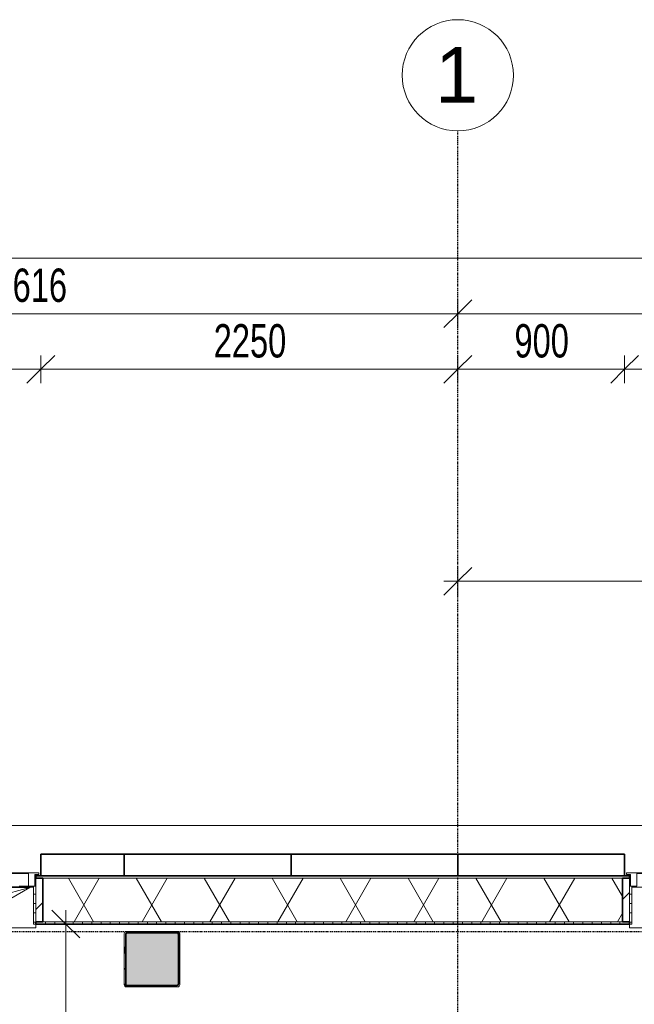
# Model space of a CAD drawing. Header units: millimetres. Extents: x -80560 to 110805, y -11020 to 52719.
# Tile 90 of 182: x 37931 to 41247, y 47406 to 52719. Entities that reach past the tile are written whole.
import ezdxf

# ---------------------------------------------------------------- set-up
doc = ezdxf.new("R2010")
doc.units = ezdxf.units.MM
doc.linetypes.add('CENTER2', pattern=[20, 8, -4, 4, -4])
doc.linetypes.add('DASHED2-1', pattern=[3, 2, -1])
for name, color, linetype, lineweight in [('A-ANNO-DIMS', 211, 'Continuous', 9), ('A-ANNO-DIMS-100', 211, 'Continuous', 9), ('A-FLOR-OVHD', 1, 'DASHED2-1', 18), ('A-GENM', 13, 'Continuous', 18), ('A-GLAZ', 151, 'Continuous', 18), ('A-GLAZ-SILL', 1, 'Continuous', 18), ('A-WALL', 113, 'Continuous', 35), ('A-WALL-PATT', 111, 'Continuous', 35), ('S-COLS', 52, 'Continuous', 18), ('S-GRID', 1, 'Continuous', 9), ('S-GRID-IDEN', 1, 'Continuous', 9)]:
    doc.layers.add(name, color=color, linetype=linetype, lineweight=lineweight)
doc.styles.add('Arial_5', font='arial.ttf', dxfattribs={"height": 300})
doc.styles.add('Arial_6', font='arial.ttf', dxfattribs={"width": 0.7, "height": 180})
doc.dimstyles.new('n3o_1_8', dxfattribs={"dimscale": 304.8, "dimtxt": 183.646692, "dimasz": 0.492126, "dimexe": 0.246063, "dimexo": 0.0625, "dimgap": 0.032808, "dimtad": 1, "dimdec": 0, "dimdsep": 46, "dimtxsty": 'Arial_6', "dimblk1": 'OBLIQUE', "dimblk2": 'OBLIQUE', "dimsah": 1, "dimcen": 0.09, "dimdle": 0.246063, "dimazin": 0, "dimtfac": 1, "dimtdec": 4, "dimtix": 1, "dimtmove": 0, "dimatfit": 3, "dimfxl": 0.246063, "dimfxlon": 1, "dimtvp": 1, "dimtolj": 1, "dimtzin": 0, "dimarcsym": 2})
doc.dimstyles.new('n3o_1_8_3', dxfattribs={"dimscale": 304.8, "dimtxt": 183.646692, "dimasz": 0.492126, "dimexe": 0.246063, "dimexo": 0.0625, "dimgap": 0.032808, "dimtad": 1, "dimdec": 0, "dimdsep": 46, "dimtxsty": 'Arial_6', "dimblk1": 'OBLIQUE', "dimblk2": 'OBLIQUE', "dimsah": 1, "dimcen": 0.09, "dimdle": 0.246063, "dimazin": 0, "dimtfac": 1, "dimtdec": 4, "dimtix": 1, "dimtmove": 0, "dimatfit": 3, "dimfxl": 0.246063, "dimfxlon": 1, "dimtvp": 1, "dimtolj": 1, "dimtzin": 0, "dimarcsym": 2})
doc.dimstyles.new('n3o_1_8_4', dxfattribs={"dimscale": 304.8, "dimtxt": 183.646692, "dimasz": 0.492126, "dimexe": 0.246063, "dimexo": 0.0625, "dimgap": 0.032808, "dimtad": 1, "dimdec": 0, "dimdsep": 46, "dimtxsty": 'Arial_6', "dimblk1": 'OBLIQUE', "dimblk2": 'OBLIQUE', "dimsah": 1, "dimcen": 0.09, "dimdle": 0.246063, "dimazin": 0, "dimtfac": 1, "dimtdec": 4, "dimtix": 1, "dimtmove": 0, "dimatfit": 3, "dimfxl": 0.246063, "dimfxlon": 1, "dimtvp": 1, "dimtolj": 1, "dimtzin": 0, "dimarcsym": 2})
pattern_1 = [(45, (0, 0), (-141.42136, 141.42136), [])]
pattern_2 = [(0, (0, 0), (0, 50), [])]

# ---------------------------------------------------------------- blocks, each defined once
blk = doc.blocks.new('NLRS_28_SCO_UN_staalkolom koker betongevuld_gen_CGA - kolom A-1172176-DO_02 tweede verdieping')
at = {"layer": 'S-COLS', "lineweight": 5}
h = blk.add_hatch(dxfattribs=at)
h.set_pattern_fill('FP_141', color=256, style=0, pattern_type=2)
h.set_pattern_definition([(45, (-13750, -47650), (-99.99975, 99.99975), []), (45, (-13665, -47650), (-99.99975, 99.99975), []), (45, (-13660, -47650), (-99.99975, 99.99975), []), (45, (-13655, -47650), (-99.99975, 99.99975), []), (45, (-13650, -47650), (-99.99975, 99.99975), []), (45, (-13645, -47650), (-99.99975, 99.99975), []), (45, (-13640, -47650), (-99.99975, 99.99975), []), (45, (-13635, -47650), (-99.99975, 99.99975), [])])
h.paths.add_polyline_path([(138, -150), (146.5, -146.5), (150, -138), (150, 138), (146.5, 146.5), (138, 150), (-138, 150), (-146.5, 146.5), (-150, 138), (-150, -138), (-146.5, -146.5), (-138, -150)], flags=0)
h.paths.add_polyline_path([(134, -142), (-134, -142), (-139.7, -139.7), (-142, -134), (-142, 134), (-139.7, 139.7), (-134, 142), (134, 142), (139.7, 139.7), (142, 134), (142, -134), (139.7, -139.7)], flags=0)
at = {"layer": 'S-COLS', "lineweight": 9}
blk.add_hatch(color=256, dxfattribs=at).paths.add_polyline_path([(134, -142), (139.7, -139.7), (142, -134), (142, 134), (139.7, 139.7), (134, 142), (-134, 142), (-139.7, 139.7), (-142, 134), (-142, -134), (-139.7, -139.7), (-134, -142)], flags=0)
at = {"layer": 'S-COLS'}
for p, q in [((-150, 138), (-150, -138)), ((-142, -134), (-142, 134)), ((138, 150), (-138, 150)), ((-134, 142), (134, 142)), ((142, 134), (142, -134)), ((150, -138), (150, 138)), ((-138, -150), (138, -150)), ((134, -142), (-134, -142))]:
    blk.add_line(p, q, dxfattribs=at)
at = {"layer": 'S-COLS', "lineweight": 35}
for p, q in [((-142, 134), (-142, -134)), ((134, 142), (-134, 142)), ((142, -134), (142, 134)), ((-134, -142), (134, -142))]:
    blk.add_line(p, q, dxfattribs=at)
at = {"layer": 'S-COLS'}
for centre, radius, start, end in [((-138, 138), 12, 90, 180), ((-134, 134), 8, 90, 180), ((134, 134), 8, 0, 90), ((138, 138), 12, 0, 90), ((-138, -138), 12, 180, 270), ((-134, -134), 8, 180, 270), ((134, -134), 8, 270, 0), ((138, -138), 12, 270, 360)]:
    blk.add_arc(centre, radius, start, end, dxfattribs=at)
at = {"layer": 'S-COLS', "lineweight": 35}
for centre, start, end in [((-134, 134), 90, 180), ((134, 134), 360, 90), ((-134, -134), 180, 270), ((134, -134), 270, 360)]:
    blk.add_arc(centre, 8, start, end, dxfattribs=at)
blk = doc.blocks.new('19112_SW_LeonardoCollege_R2020_rvt-1-DO_02 tweede verdieping')
at = {"color": 9, "lineweight": 9}
blk.add_blockref('NLRS_28_SCO_UN_staalkolom koker betongevuld_gen_CGA - kolom A-1172176-DO_02 tweede verdieping', (13750, 47650), dxfattribs=at)
blk = doc.blocks.new('Basic Wall _ 41_WA_n3o_cladding_vertikaal_random_100mm_oorspronkelijk - ___-31301030-DO_02 tweede verdieping')
at = {"layer": 'A-WALL', "lineweight": 18}
for p, q in [((10629, 48371), (59321, 48371)), ((13150, 48101), (13118, 48101)), ((13123, 48099), (13118, 48099)), ((16332, 48101), (16300, 48101)), ((16332, 48099), (16327, 48099))]:
    blk.add_line(p, q, dxfattribs=at)
blk = doc.blocks.new('NLRS_41_GM_WPB_spouwlat-SH_generiek_ISR - 235x38-V71-DO_02 tweede verdieping')
at = {"layer": 'A-GENM'}
h = blk.add_hatch(dxfattribs=at)
h.set_pattern_fill('FP_68', color=256, style=0, pattern_type=2)
h.set_pattern_definition(pattern_1)
h.paths.add_polyline_path([(13161, 47852), (13161, 48087), (13123, 48087), (13123, 47852)], flags=0)
for p, q in [((13161, 48087), (13123, 48087)), ((13123, 48087), (13123, 47852)), ((13161, 47852), (13161, 48087)), ((13123, 47852), (13161, 47852))]:
    blk.add_line(p, q, dxfattribs=at)
blk = doc.blocks.new('41_dagkanten_SH_generiek_ISR - 12x204_5-33889691-DO_02 tweede verdieping')
at = {"layer": 'A-GENM'}
h = blk.add_hatch(dxfattribs=at)
h.set_pattern_fill('FP_69', color=256, style=0, pattern_type=2)
h.set_pattern_definition(pattern_2)
h.paths.add_polyline_path([(13111, 47839.5), (13123, 47839.5), (13123, 48044), (13111, 48044), (13111, 47914.3)], flags=0)
for p, q in [((13111, 48044), (13111, 47839.5)), ((13123, 48044), (13118, 48044)), ((13123, 47839.5), (13123, 48044)), ((13111, 47839.5), (13123, 47839.5))]:
    blk.add_line(p, q, dxfattribs=at)
blk = doc.blocks.new('NLRS_41_GM_WPB_spouwlat-SH_generiek_ISR - 235x38-V76-DO_02 tweede verdieping')
at = {"layer": 'A-GENM'}
h = blk.add_hatch(dxfattribs=at)
h.set_pattern_fill('FP_68', color=256, style=0, pattern_type=2)
h.set_pattern_definition(pattern_1)
h.paths.add_polyline_path([(16327, 47852), (16327, 48087), (16289, 48087), (16289, 47852)], flags=0)
for p, q in [((16327, 48087), (16289, 48087)), ((16289, 48087), (16289, 47852)), ((16327, 47852), (16327, 48087)), ((16289, 47852), (16327, 47852))]:
    blk.add_line(p, q, dxfattribs=at)
blk = doc.blocks.new('41_dagkanten_SH_generiek_ISR - 12x204_5-V79-DO_02 tweede verdieping')
at = {"layer": 'A-GENM'}
h = blk.add_hatch(dxfattribs=at)
h.set_pattern_fill('FP_69', color=256, style=0, pattern_type=2)
h.set_pattern_definition(pattern_2)
h.paths.add_polyline_path([(16327, 47839.5), (16339, 47839.5), (16339, 48044), (16327, 48044), (16327, 47914.3)], flags=0)
for p, q in [((16332, 48044), (16327, 48044)), ((16327, 48044), (16327, 47839.5)), ((16339, 47839.5), (16339, 48044)), ((16327, 47839.5), (16339, 47839.5))]:
    blk.add_line(p, q, dxfattribs=at)
blk = doc.blocks.new('merk 1800 draaikiep - std-31313693-DO_02 tweede verdieping')
at = {"layer": 'A-GLAZ'}
for p, q in [((-812, 0), (-890, 0)), ((-890, 0), (-890, -10)), ((-812, -4), (-812, 0)), ((-39, 0), (-39, -4)), ((39, 0), (-39, 0)), ((39, -4), (39, 0)), ((890, 0), (812, 0)), ((812, 0), (812, -4)), ((890, -10), (890, 0)), ((-890, -10), (-868, -10)), ((-868, -10), (-868, -72)), ((-834, -72), (-834, -4)), ((-834, -4), (-812, -4)), ((-39, -4), (-17, -4)), ((-17, -4), (-17, -72)), ((17, -72), (17, -4)), ((17, -4), (39, -4)), ((812, -4), (834, -4)), ((834, -4), (834, -72)), ((868, -72), (868, -10)), ((868, -10), (890, -10)), ((-868, -72), (-834, -72)), ((-17, -72), (17, -72)), ((834, -72), (868, -72))]:
    blk.add_line(p, q, dxfattribs=at)
at = {"layer": 'A-GLAZ-SILL'}
for p, q in [((-39, 0), (-812, 0)), ((812, 0), (39, 0)), ((-39, -4), (-812, -4)), ((812, -4), (39, -4)), ((67, -72), (17, -72)), ((834, -72), (784, -72))]:
    blk.add_line(p, q, dxfattribs=at)
blk = doc.blocks.new('merk 900 draaikiep - std-30819372-DO_02 tweede verdieping')
at = {"layer": 'A-GLAZ'}
for p, q in [((-362, 0), (-440, 0)), ((-440, 0), (-440, -10)), ((-362, -4), (-362, 0)), ((440, 0), (362, 0)), ((362, 0), (362, -4)), ((440, -10), (440, 0)), ((-440, -10), (-418, -10)), ((-418, -10), (-418, -72)), ((-384, -72), (-384, -4)), ((-384, -4), (-362, -4)), ((362, -4), (384, -4)), ((384, -4), (384, -72)), ((418, -72), (418, -10)), ((418, -10), (440, -10)), ((-418, -72), (-384, -72)), ((384, -72), (418, -72))]:
    blk.add_line(p, q, dxfattribs=at)
at = {"layer": 'A-GLAZ-SILL'}
for p, q in [((362, 0), (-362, 0)), ((362, -4), (-362, -4)), ((-334, -72), (-384, -72)), ((384, -72), (334, -72))]:
    blk.add_line(p, q, dxfattribs=at)
blk = doc.blocks.new('31_n3o_RT72_raam binnensponning_771017_v3 - Type 1-33563407-DO_02 tweede verdieping')
at = {"layer": 'A-GENM'}
for p, q in [((-372, -72), (-390, -72)), ((-390, -72), (-390, -76)), ((-390, -76), (-372.03, -76)), ((-372.03, -76), (-372, -72)), ((-372, -72), (-372.03, -76)), ((-372.03, -76), (372.03, -76)), ((372, -72), (-372, -72)), ((372.03, -76), (372, -72)), ((390, -72), (372, -72)), ((372, -72), (372.03, -76)), ((372.03, -76), (390, -76)), ((390, -76), (390, -72))]:
    blk.add_line(p, q, dxfattribs=at)
blk = doc.blocks.new('Mobility Plan Swing v2 - Mobility Plan Swing v2-33563420-DO_02 tweede verdieping')
at = {"layer": 'A-GENM'}
for p, q in [((-390, 0), (0, 225.2)), ((0, 225.2), (390, 0)), ((-390, 0), (337.7, 195)), ((390, 0), (337.7, 195))]:
    blk.add_line(p, q, dxfattribs=at)
blk = doc.blocks.new('NLRS_42_GM_ISR_vensterbank_kunststeen-SH_generiek_ISR - 220x20-V480-DO_02 tweede verdieping')
at = {"layer": 'A-GENM'}
for p, q in [((-861, 0), (11, 0)), ((840, 0), (861, 0)), ((-873, -220), (-873, -199.5)), ((873, -199.5), (873, -220)), ((873, -220), (-873, -220))]:
    blk.add_line(p, q, dxfattribs=at)
blk = doc.blocks.new('NLRS_42_GM_ISR_vensterbank_kunststeen-SH_generiek_ISR - 220x20-33891754-DO_02 tweede verdieping')
at = {"layer": 'A-GENM'}
for p, q in [((-411, 0), (-390, 0)), ((390, 0), (411, 0)), ((-423, -220), (-423, -199.5)), ((423, -199.5), (423, -220)), ((423, -220), (-423, -220))]:
    blk.add_line(p, q, dxfattribs=at)
blk = doc.blocks.new('Grid - r_3_0mm-316018-DO_02 tweede verdieping')
at = {"layer": 'S-GRID-IDEN'}
blk.add_circle((0, 0), 3, dxfattribs=at)
blk = doc.blocks.new('DIMBLOCK31-DO_02 tweede verdieping')
at = {"layer": 'A-ANNO-DIMS-100'}
for p, q in [((37144.8, 50832.7), (37219.8, 50907.7)), ((37144.8, 50757.7), (37144.8, 50907.7)), ((38044.8, 50832.7), (38119.8, 50907.7)), ((38044.8, 50757.7), (38044.8, 50907.7)), ((37144.8, 50832.7), (37069.8, 50757.7)), ((37144.8, 50832.7), (38044.8, 50832.7)), ((37144.8, 50832.7), (37144.8, 50757.7)), ((38044.8, 50832.7), (37969.8, 50757.7)), ((38044.8, 50832.7), (38044.8, 50757.7))]:
    blk.add_line(p, q, dxfattribs=at)
at = {"layer": 'A-ANNO-DIMS-100', "color": 0, "insert": (37450.7, 51076.4), "char_height": 180, "width": 345.821, "attachment_point": 1, "line_spacing_factor": 0.941778, "style": 'Arial_6'}
blk.add_mtext('900', dxfattribs=at)
blk = doc.blocks.new('_Oblique')
at = {"color": 0, "linetype": 'ByBlock', "lineweight": -2}
blk.add_line((-0.5, -0.5), (0.5, 0.5), dxfattribs=at)
blk = doc.blocks.new('DIMBLOCK32-DO_02 tweede verdieping')
at = {"layer": 'A-ANNO-DIMS-100'}
for p, q in [((38044.8, 50832.7), (38119.8, 50907.7)), ((38044.8, 50757.7), (38044.8, 50907.7)), ((40294.8, 50832.7), (40369.8, 50907.7)), ((40294.8, 50757.7), (40294.8, 50907.7)), ((38044.8, 50832.7), (37969.8, 50757.7)), ((38044.8, 50832.7), (40294.8, 50832.7)), ((38044.8, 50832.7), (38044.8, 50757.7)), ((40294.8, 50832.7), (40219.8, 50757.7)), ((40294.8, 50832.7), (40294.8, 50757.7))]:
    blk.add_line(p, q, dxfattribs=at)
at = {"layer": 'A-ANNO-DIMS-100', "color": 0, "insert": (38977.7, 51076.4), "char_height": 180, "width": 461.094, "attachment_point": 1, "line_spacing_factor": 0.941778, "style": 'Arial_6'}
blk.add_mtext('2250', dxfattribs=at)
blk = doc.blocks.new('DIMBLOCK33-DO_02 tweede verdieping')
at = {"layer": 'A-ANNO-DIMS-100'}
for p, q in [((40294.8, 50832.7), (40369.8, 50907.7)), ((40294.8, 50757.7), (40294.8, 50907.7)), ((41194.8, 50832.7), (41269.8, 50907.7)), ((41194.8, 50757.7), (41194.8, 50907.7)), ((40294.8, 50832.7), (40219.8, 50757.7)), ((40294.8, 50832.7), (41194.8, 50832.7)), ((40294.8, 50832.7), (40294.8, 50757.7)), ((41194.8, 50832.7), (41119.8, 50757.7)), ((41194.8, 50832.7), (41194.8, 50757.7))]:
    blk.add_line(p, q, dxfattribs=at)
at = {"layer": 'A-ANNO-DIMS-100', "color": 0, "insert": (40600.7, 51076.4), "char_height": 180, "width": 345.821, "attachment_point": 1, "line_spacing_factor": 0.941778, "style": 'Arial_6'}
blk.add_mtext('900', dxfattribs=at)
blk = doc.blocks.new('DIMBLOCK34-DO_02 tweede verdieping')
at = {"layer": 'A-ANNO-DIMS-100'}
for p, q in [((41194.8, 50832.7), (41269.8, 50907.7)), ((41194.8, 50757.7), (41194.8, 50907.7)), ((42994.8, 50832.7), (43069.8, 50907.7)), ((42994.8, 50757.7), (42994.8, 50907.7)), ((41194.8, 50832.7), (41119.8, 50757.7)), ((41194.8, 50832.7), (42994.8, 50832.7)), ((41194.8, 50832.7), (41194.8, 50757.7)), ((42994.8, 50832.7), (42919.8, 50757.7)), ((42994.8, 50832.7), (42994.8, 50757.7))]:
    blk.add_line(p, q, dxfattribs=at)
at = {"layer": 'A-ANNO-DIMS-100', "color": 0, "insert": (41902.7, 51076.4), "char_height": 180, "width": 461.094, "attachment_point": 1, "line_spacing_factor": 0.941778, "style": 'Arial_6'}
blk.add_mtext('1800', dxfattribs=at)
blk = doc.blocks.new('DIMBLOCK137-DO_02 tweede verdieping')
at = {"layer": 'A-ANNO-DIMS-100'}
for p, q in [((35678.8, 51132.7), (35753.8, 51207.7)), ((35678.8, 51057.7), (35678.8, 51207.7)), ((40294.8, 51132.7), (40369.8, 51207.7)), ((40294.8, 51207.7), (40294.8, 51057.7)), ((40294.8, 51132.7), (40294.8, 51207.7)), ((35678.8, 51132.7), (35603.8, 51057.7)), ((35678.8, 51132.7), (40294.8, 51132.7)), ((35678.8, 51132.7), (35678.8, 51057.7)), ((40294.8, 51132.7), (40219.8, 51057.7))]:
    blk.add_line(p, q, dxfattribs=at)
at = {"layer": 'A-ANNO-DIMS-100', "color": 0, "insert": (37794.7, 51376.4), "char_height": 180, "width": 461.094, "attachment_point": 1, "line_spacing_factor": 0.941778, "style": 'Arial_6'}
blk.add_mtext('4616', dxfattribs=at)
blk = doc.blocks.new('DIMBLOCK138-DO_02 tweede verdieping')
at = {"layer": 'A-ANNO-DIMS-100'}
for p, q in [((40294.8, 51132.7), (40369.8, 51207.7)), ((40294.8, 51207.7), (40294.8, 51057.7)), ((40294.8, 51132.7), (40294.8, 51207.7)), ((45694.8, 51132.7), (45769.8, 51207.7)), ((45694.8, 51207.7), (45694.8, 51057.7)), ((45694.8, 51132.7), (45694.8, 51207.7)), ((40294.8, 51132.7), (40219.8, 51057.7)), ((40294.8, 51132.7), (45694.8, 51132.7)), ((45694.8, 51132.7), (45619.8, 51057.7))]:
    blk.add_line(p, q, dxfattribs=at)
at = {"layer": 'A-ANNO-DIMS-100', "color": 0, "insert": (42802.7, 51376.4), "char_height": 180, "width": 461.094, "attachment_point": 1, "line_spacing_factor": 0.941778, "style": 'Arial_6'}
blk.add_mtext('5400', dxfattribs=at)
blk = doc.blocks.new('DIMBLOCK175-DO_02 tweede verdieping')
at = {"layer": 'A-ANNO-DIMS-100'}
for p, q in [((35523.8, 51432.7), (35598.8, 51507.7)), ((35523.8, 51357.7), (35523.8, 51507.7)), ((84215.8, 51432.7), (84290.8, 51507.7)), ((84215.8, 51357.7), (84215.8, 51507.7)), ((35448.8, 51432.7), (84290.8, 51432.7)), ((35523.8, 51432.7), (35448.8, 51357.7)), ((35523.8, 51432.7), (35523.8, 51357.7)), ((84215.8, 51432.7), (84140.8, 51357.7)), ((84215.8, 51432.7), (84215.8, 51357.7))]:
    blk.add_line(p, q, dxfattribs=at)
at = {"layer": 'A-ANNO-DIMS-100', "color": 0, "insert": (59629.7, 51676.4), "char_height": 180, "width": 576.368, "attachment_point": 1, "line_spacing_factor": 0.941778, "style": 'Arial_6'}
blk.add_mtext('48692', dxfattribs=at)
blk = doc.blocks.new('DIMBLOCK323-DO_02 tweede verdieping')
at = {"layer": 'A-ANNO-DIMS-100'}
for p, q in [((38179.5, 47839.5), (38104.5, 47914.5)), ((38179.5, 39750), (38179.5, 47914.5)), ((38104.5, 47839.5), (38254.5, 47839.5)), ((38179.5, 47839.5), (38104.5, 47839.5)), ((38179.5, 47839.5), (38254.5, 47764.5)), ((38179.5, 39750), (38104.5, 39825)), ((38104.5, 39750), (38254.5, 39750)), ((38179.5, 39750), (38104.5, 39750)), ((38179.5, 39750), (38254.5, 39675))]:
    blk.add_line(p, q, dxfattribs=at)
at = {"layer": 'A-ANNO-DIMS-100', "color": 0, "insert": (37935.8, 43602.6), "char_height": 180, "width": 461.094, "attachment_point": 1, "rotation": 90, "line_spacing_factor": 0.941778, "style": 'Arial_6'}
blk.add_mtext('8090', dxfattribs=at)
blk = doc.blocks.new('DIMBLOCK640-DO_02 tweede verdieping')
at = {"layer": 'A-ANNO-DIMS-100'}
for p, q in [((40294.8, 49688.8), (40369.8, 49763.8)), ((40294.8, 49763.8), (40294.8, 49613.8)), ((40294.8, 49688.8), (40294.8, 49763.8)), ((43994.8, 49688.8), (44069.8, 49763.8)), ((43994.8, 49613.8), (43994.8, 49763.8)), ((40219.8, 49688.8), (43994.8, 49688.8)), ((40294.8, 49688.8), (40219.8, 49613.8)), ((43994.8, 49688.8), (43919.8, 49613.8)), ((43994.8, 49688.8), (43994.8, 49613.8))]:
    blk.add_line(p, q, dxfattribs=at)
at = {"layer": 'A-ANNO-DIMS-100', "color": 0, "insert": (41952.7, 49932.5), "char_height": 180, "width": 461.094, "attachment_point": 1, "line_spacing_factor": 0.941778, "style": 'Arial_6'}
blk.add_mtext('3700', dxfattribs=at)

msp = doc.modelspace()

# ---------------------------------------------------------------- hatches: boundary and pattern name
at = {"layer": 'A-WALL-PATT', "lineweight": 18}
h = msp.add_hatch(dxfattribs=at)
h.set_pattern_fill('FP_66', color=256, style=0, pattern_type=2)
h.set_pattern_definition([(180, (59869.82, 48099), (1e-13, -50), [])])
h.paths.add_polyline_path([(83943.8, 48087), (83943.8, 48099), (83017.8, 48099), (83017.8, 48087), (83931.8, 48087)], flags=0)
h.paths.add_polyline_path([(80805.8, 48087), (82171.8, 48087), (82171.8, 48099), (80767.8, 48099), (80767.8, 48087)], flags=0)
h.paths.add_polyline_path([(79021.8, 48087), (79021.8, 48099), (77167.8, 48099), (77167.8, 48087), (78983.8, 48087)], flags=0)
h.paths.add_polyline_path([(74186.5, 48087), (76321.8, 48087), (76321.8, 48099), (74017.8, 48099), (74017.8, 48087), (74055.8, 48087)], flags=0)
h.paths.add_polyline_path([(73171.8, 48087), (73171.8, 48099), (72217.8, 48099), (72217.8, 48087), (73133.8, 48087)], flags=0)
h.paths.add_polyline_path([(66405.8, 48087), (67771.8, 48087), (67771.8, 48099), (66367.8, 48099), (66367.8, 48087)], flags=0)
h.paths.add_polyline_path([(64155.8, 48087), (64621.8, 48087), (64621.8, 48099), (64117.8, 48099), (64117.8, 48087)], flags=0)
h.paths.add_polyline_path([(59105.8, 48087), (59521.8, 48087), (59521.8, 48099), (59067.8, 48099), (59067.8, 48087)], flags=0)
h.paths.add_polyline_path([(60405.8, 48087), (62371.8, 48087), (62371.8, 48099), (60367.8, 48099), (60367.8, 48087), (60383.9, 48087)], flags=0)
h.paths.add_polyline_path([(55978.8, 48087), (58221.8, 48087), (58221.8, 48099), (54667.8, 48099), (54667.8, 48087), (54804.1, 48087)], flags=0)
h.paths.add_polyline_path([(50655.8, 48087), (52021.8, 48087), (52021.8, 48099), (50617.8, 48099), (50617.8, 48087)], flags=0)
h.paths.add_polyline_path([(47955.8, 48087), (48871.8, 48087), (48871.8, 48099), (47917.8, 48099), (47917.8, 48087)], flags=0)
h.paths.add_polyline_path([(45255.8, 48087), (46171.8, 48087), (46171.8, 48099), (45217.8, 48099), (45217.8, 48087)], flags=0)
h.paths.add_polyline_path([(43057.3, 48087), (44371.8, 48087), (44371.8, 48099), (42967.8, 48099), (42967.8, 48087), (43005.8, 48087)], flags=0)
h.paths.add_polyline_path([(41221.8, 48087), (41221.8, 48099), (38017.8, 48099), (38017.8, 48087), (41183.8, 48087)], flags=0)
h.paths.add_polyline_path([(35807.8, 48087), (37171.8, 48087), (37171.8, 48099), (35795.8, 48099), (35795.8, 48087)], flags=0)
h = msp.add_hatch(dxfattribs=at)
h.set_pattern_fill('FP_2', color=256, style=0, pattern_type=2)
h.set_pattern_definition([(60, (24894.82, 0), (-274.963, 158.75), []), (120, (24894.82, 0), (-274.963, -158.75), [])])
h.paths.add_polyline_path([(83877.6, 47852), (83931.8, 47852), (83931.8, 48087), (83055.8, 48087), (83055.8, 47852), (83696.8, 47852)], flags=0)
h.paths.add_polyline_path([(82133.8, 47852), (82133.8, 48087), (80805.8, 48087), (80805.8, 47852), (81821.9, 47852)], flags=0)
h.paths.add_polyline_path([(77710.5, 47852), (78983.8, 47852), (78983.8, 48087), (77205.8, 48087), (77205.8, 47852)], flags=0)
h.paths.add_polyline_path([(76283.8, 47852), (76283.8, 48087), (74055.8, 48087), (74055.8, 47852), (75948.5, 47852)], flags=0)
h.paths.add_polyline_path([(73133.8, 47852), (73133.8, 48087), (72255.8, 48087), (72255.8, 47852), (73011.8, 47852)], flags=0)
h.paths.add_polyline_path([(67733.8, 47852), (67733.8, 48087), (66405.8, 48087), (66405.8, 47852), (67725.7, 47852)], flags=0)
h.paths.add_polyline_path([(64201.6, 47852), (64583.8, 47852), (64583.8, 48087), (64155.8, 48087), (64155.8, 47852)], flags=0)
h.paths.add_polyline_path([(59483.8, 47852), (59483.8, 48087), (59105.8, 48087), (59105.8, 47852), (59209.2, 47852)], flags=0)
h.paths.add_polyline_path([(58183.8, 47852), (58183.8, 48087), (54705.8, 48087), (54705.8, 47852), (57740.8, 47852)], flags=0)
h.paths.add_polyline_path([(60405.8, 47852), (62333.8, 47852), (62333.8, 48087), (60405.8, 48087), (60405.8, 47914.3)], flags=0)
h.paths.add_polyline_path([(51867.4, 47852), (51983.8, 47852), (51983.8, 48087), (50655.8, 48087), (50655.8, 47852), (51280.1, 47852)], flags=0)
h.paths.add_polyline_path([(48343.3, 47852), (48833.8, 47852), (48833.8, 48087), (47955.8, 48087), (47955.8, 47852)], flags=0)
h.paths.add_polyline_path([(44333.8, 47852), (44333.8, 48087), (43005.8, 48087), (43005.8, 47852), (44231.9, 47852)], flags=0)
h.paths.add_polyline_path([(46133.8, 47852), (46133.8, 48087), (45255.8, 48087), (45255.8, 47852), (45994, 47852)], flags=0)
h.paths.add_polyline_path([(35807.8, 47852), (37133.8, 47852), (37133.8, 48087), (35807.8, 48087)], flags=0)
h.paths.add_polyline_path([(41183.8, 47852), (41183.8, 48087), (38055.8, 48087), (38055.8, 47852), (40707.9, 47852)], flags=0)
h = msp.add_hatch(dxfattribs=at)
h.set_pattern_fill('FP_67', color=256, angle=-270, style=0, pattern_type=2)
h.set_pattern_definition([(270, (59869.82, 48099), (50, 2e-13), [])])
h.paths.add_polyline_path([(83684.3, 47839.5), (83696.8, 47839.5), (83696.8, 47852), (83017.8, 47852), (83017.8, 47839.5), (83584, 47839.5)], flags=0)
h.paths.add_polyline_path([(82171.8, 47839.5), (82171.8, 47852), (80767.8, 47852), (80767.8, 47839.5), (81821.9, 47839.5)], flags=0)
h.paths.add_polyline_path([(78885.2, 47839.5), (79021.8, 47839.5), (79021.8, 47852), (77167.8, 47852), (77167.8, 47839.5), (78297.9, 47839.5)], flags=0)
h.paths.add_polyline_path([(76321.8, 47839.5), (76321.8, 47852), (74017.8, 47852), (74017.8, 47839.5), (75948.5, 47839.5)], flags=0)
h.paths.add_polyline_path([(73011.8, 47839.5), (73171.8, 47839.5), (73171.8, 47852), (72217.8, 47852), (72217.8, 47839.5), (72424.4, 47839.5)], flags=0)
h.paths.add_polyline_path([(67138.3, 47839.5), (67771.8, 47839.5), (67771.8, 47852), (66367.8, 47852), (66367.8, 47839.5), (66551, 47839.5)], flags=0)
h.paths.add_polyline_path([(64621.8, 47839.5), (64621.8, 47852), (64117.8, 47852), (64117.8, 47839.5), (64201.6, 47839.5)], flags=0)
h.paths.add_polyline_path([(62371.8, 47839.5), (62371.8, 47852), (60367.8, 47852), (60367.8, 47839.5), (61852.3, 47839.5)], flags=0)
h.paths.add_polyline_path([(59209.2, 47839.5), (59521.8, 47839.5), (59521.8, 47852), (59067.8, 47852), (59067.8, 47839.5)], flags=0)
h.paths.add_polyline_path([(58221.8, 47839.5), (58221.8, 47852), (54667.8, 47852), (54667.8, 47839.5), (57740.8, 47839.5)], flags=0)
h.paths.add_polyline_path([(51867.4, 47839.5), (52021.8, 47839.5), (52021.8, 47852), (50617.8, 47852), (50617.8, 47839.5), (51280.1, 47839.5)], flags=0)
h.paths.add_polyline_path([(48871.8, 47839.5), (48871.8, 47852), (47917.8, 47852), (47917.8, 47839.5), (48343.3, 47839.5)], flags=0)
h.paths.add_polyline_path([(46171.8, 47839.5), (46171.8, 47852), (45217.8, 47852), (45217.8, 47839.5), (45994, 47839.5)], flags=0)
h.paths.add_polyline_path([(44231.9, 47839.5), (44371.8, 47839.5), (44371.8, 47852), (42967.8, 47852), (42967.8, 47839.5), (43057.3, 47839.5)], flags=0)
h.paths.add_polyline_path([(41221.8, 47839.5), (41221.8, 47852), (38017.8, 47852), (38017.8, 47839.5), (40707.9, 47839.5)], flags=0)
h.paths.add_polyline_path([(36596.5, 47839.5), (37171.8, 47839.5), (37171.8, 47852), (36042.8, 47852), (36042.8, 47839.5), (36055.3, 47839.5)], flags=0)

# ---------------------------------------------------------------- linework, layer by layer
at = {"layer": 'A-FLOR-OVHD'}
msp.add_line((35523.8, 48371), (84215.8, 48371), dxfattribs=at)
at = {"layer": 'A-WALL'}
for p, q in [((41194.8, 48216), (38044.8, 48216)), ((38044.8, 48216), (38044.8, 48099)), ((38494.8, 48216), (38494.8, 48099)), ((39394.8, 48099), (39394.8, 48216)), ((40294.8, 48099), (40294.8, 48216)), ((41194.8, 48099), (41194.8, 48216)), ((41221.8, 48099), (38017.8, 48099)), ((38017.8, 48099), (38017.8, 48087)), ((38017.8, 48087), (38055.8, 48087)), ((38044.8, 48099), (41194.8, 48099)), ((38055.8, 48087), (38055.8, 47852)), ((41183.8, 47852), (41183.8, 48087)), ((41183.8, 48087), (41221.8, 48087)), ((41221.8, 48087), (41221.8, 48099)), ((38055.8, 47852), (38017.8, 47852)), ((38017.8, 47852), (38017.8, 47839.5)), ((38017.8, 47839.5), (41221.8, 47839.5)), ((41221.8, 47852), (41183.8, 47852)), ((41221.8, 47839.5), (41221.8, 47852))]:
    msp.add_line(p, q, dxfattribs=at)
at = {"layer": 'A-WALL', "lineweight": 18}
for p, q in [((38012.8, 48087), (38017.8, 48087)), ((41183.8, 48087), (38055.8, 48087)), ((41221.8, 48087), (41226.8, 48087)), ((41183.8, 47852), (38055.8, 47852))]:
    msp.add_line(p, q, dxfattribs=at)
at = {"layer": 'S-GRID', "linetype": 'CENTER2', "lineweight": 25}
for p, q in [((40294.8, 4383.3), (40294.8, 52119.1)), ((29945.3, 47800), (110204.9, 47800))]:
    msp.add_line(p, q, dxfattribs=at)

# ---------------------------------------------------------------- block references
at = {"color": 250, "lineweight": 5}
msp.add_blockref('19112_SW_LeonardoCollege_R2020_rvt-1-DO_02 tweede verdieping', (24894.8, 0), dxfattribs=at)
at = {"layer": 'A-GENM'}
for name, p in [('NLRS_41_GM_WPB_spouwlat-SH_generiek_ISR - 235x38-V71-DO_02 tweede verdieping', (24894.8, 0)), ('NLRS_41_GM_WPB_spouwlat-SH_generiek_ISR - 235x38-V76-DO_02 tweede verdieping', (24894.8, 0)), ('NLRS_42_GM_ISR_vensterbank_kunststeen-SH_generiek_ISR - 220x20-33891754-DO_02 tweede verdieping', (37594.8, 48039)), ('31_n3o_RT72_raam binnensponning_771017_v3 - Type 1-33563407-DO_02 tweede verdieping', (37594.8, 48112)), ('41_dagkanten_SH_generiek_ISR - 12x204_5-33889691-DO_02 tweede verdieping', (24894.8, 0)), ('41_dagkanten_SH_generiek_ISR - 12x204_5-V79-DO_02 tweede verdieping', (24894.8, 0)), ('NLRS_42_GM_ISR_vensterbank_kunststeen-SH_generiek_ISR - 220x20-V480-DO_02 tweede verdieping', (42094.8, 48039))]:
    msp.add_blockref(name, p, dxfattribs=at)
at = {"layer": 'A-GENM', "rotation": 180}
msp.add_blockref('Mobility Plan Swing v2 - Mobility Plan Swing v2-33563420-DO_02 tweede verdieping', (37594.8, 48036), dxfattribs=at)
at = {"layer": 'A-GLAZ'}
for name, p in [('merk 900 draaikiep - std-30819372-DO_02 tweede verdieping', (37594.8, 48116)), ('merk 1800 draaikiep - std-31313693-DO_02 tweede verdieping', (42094.8, 48116))]:
    msp.add_blockref(name, p, dxfattribs=at)
at = {"layer": 'A-WALL', "lineweight": 18}
msp.add_blockref('Basic Wall _ 41_WA_n3o_cladding_vertikaal_random_100mm_oorspronkelijk - ___-31301030-DO_02 tweede verdieping', (24894.8, 0), dxfattribs=at)
at = {"layer": 'S-GRID-IDEN', "xscale": 99.99999999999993, "yscale": 99.99999999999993, "zscale": 99.99999999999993}
msp.add_blockref('Grid - r_3_0mm-316018-DO_02 tweede verdieping', (40294.8, 52419.1), dxfattribs=at)

# ---------------------------------------------------------------- texts
at = {"layer": 'S-GRID-IDEN', "insert": (40172.2, 52570.9), "char_height": 300, "width": 288.607, "attachment_point": 1, "style": 'Arial_5'}
msp.add_mtext('1', dxfattribs=at)

# ---------------------------------------------------------------- dimensions: what is measured, and where the dimension line sits
at = {"layer": 'A-ANNO-DIMS'}
for base, p1, p2, dimstyle, override, picture, middle in [((84215.8, 51432.7), (35523.8, 51357.7), (84215.8, 51357.7), 'n3o_1_8', {"dimpost": '<>', "dimfxl": 48692}, 'DIMBLOCK175-DO_02 tweede verdieping', (59869.8, 51534.6)), ((40294.8, 51132.7), (35678.8, 51057.7), (40294.8, 51207.7), 'n3o_1_8', {"dimpost": '<>', "dimfxl": 4618.436532}, 'DIMBLOCK137-DO_02 tweede verdieping', (37986.8, 51234.6)), ((45694.8, 51132.7), (40294.8, 51207.7), (45694.8, 51207.7), 'n3o_1_8', {"dimpost": '<>', "dimfxl": 5400}, 'DIMBLOCK138-DO_02 tweede verdieping', (42994.8, 51234.6)), ((38044.8, 50832.7), (37144.8, 50757.7), (38044.8, 50757.7), 'n3o_1_8', {"dimpost": '<>', "dimfxl": 900}, 'DIMBLOCK31-DO_02 tweede verdieping', (37594.8, 50934.6)), ((40294.8, 50832.7), (38044.8, 50757.7), (40294.8, 50757.7), 'n3o_1_8', {"dimpost": '<>', "dimfxl": 2250}, 'DIMBLOCK32-DO_02 tweede verdieping', (39169.8, 50934.6)), ((41194.8, 50832.7), (40294.8, 50757.7), (41194.8, 50757.7), 'n3o_1_8', {"dimpost": '<>', "dimfxl": 900}, 'DIMBLOCK33-DO_02 tweede verdieping', (40744.8, 50934.6)), ((42994.8, 50832.7), (41194.8, 50757.7), (42994.8, 50757.7), 'n3o_1_8', {"dimpost": '<>', "dimfxl": 1800}, 'DIMBLOCK34-DO_02 tweede verdieping', (42094.8, 50934.6)), ((43994.8, 49688.8), (40294.8, 49763.8), (43994.8, 49613.8), 'n3o_1_8_4', {"dimpost": '<>', "dimfxl": 3703.039292}, 'DIMBLOCK640-DO_02 tweede verdieping', (42144.8, 49790.8))]:
    dim = msp.add_linear_dim(base=base, p1=p1, p2=p2, dimstyle=dimstyle, override=override, dxfattribs=at)
    dim.commit()
    dim.dimension.update_dxf_attribs({"geometry": picture, "text_midpoint": middle})
dim = msp.add_linear_dim(base=(38179.5284419, 47839.5), p1=(38104.5284419, 39750), p2=(38104.5284419, 47839.5), angle=90, dimstyle='n3o_1_8_3', override={"dimpost": '<>', "dimfxl": 8089.5}, dxfattribs=at)
dim.commit()
dim.dimension.update_dxf_attribs({"geometry": 'DIMBLOCK323-DO_02 tweede verdieping', "text_midpoint": (38077.6253036, 43794.75)})

doc.saveas('drawing.dxf')
